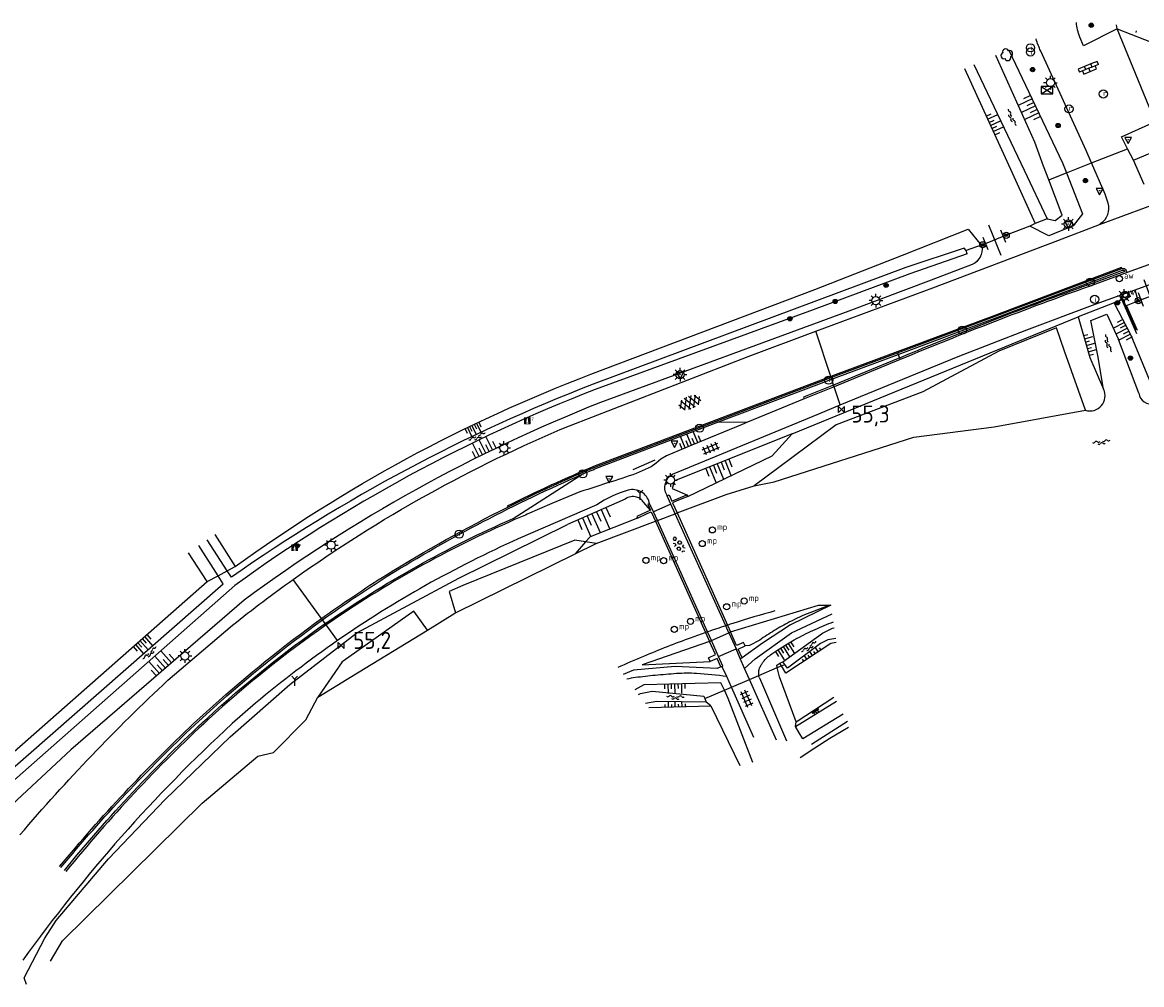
# Model space of a CAD drawing. Extents: x 121149 to 123702, y 457169 to 470031.
# Tile 3 of 87: x 122859 to 123024, y 457169 to 457310. Entities that reach past the tile are written whole.
import ezdxf

# ---------------------------------------------------------------- set-up
doc = ezdxf.new("R2010")
doc.units = 0
doc.header["$LTSCALE"] = 4
doc.layers.get('0').update_dxf_attribs({"color": 8, "linetype": 'CONTINUOUS'})
doc.layers.add('REFERENTIE', color=8, linetype='CONTINUOUS')
doc.styles.add('ISO', font='ISO')
doc.styles.get("Standard").update_dxf_attribs({"font": 'ISO'})

# ---------------------------------------------------------------- blocks, each defined once
blk = doc.blocks.new('DRHEK')
at = {"color": 0, "linetype": 'Continuous'}
for p, q in [((1.25, 0), (-1.25, 0)), ((-0.5, 0.7), (0.5, 0.7)), ((-0.5, -0.7), (0.5, -0.7))]:
    blk.add_line(p, q, dxfattribs=at)
blk = doc.blocks.new('verklikker')
at = {"color": 0}
blk.add_circle((0, 0), 0.45, dxfattribs=at)
at = {"color": 0, "style": 'ISO'}
blk.add_attdef('VERKLIKKER', (0.7, 0), '', height=0.9, dxfattribs=at)
blk = doc.blocks.new('kolk')
at = {"color": 0}
blk.add_circle((0, 0), 0.6, dxfattribs=at)
at = {"color": 0, "linetype": 'Continuous', "style": 'ISO'}
blk.add_attdef('KOLK', (-0.04, -0.26), '', height=0.8, dxfattribs=at)
blk = doc.blocks.new('afsl-water')
at = {"color": 0}
blk.add_circle((0, 0), 0.45, dxfattribs=at)
at = {"color": 0, "style": 'ISO'}
blk.add_attdef('AFSL-WATER', (0.7, 0), '', height=0.9, dxfattribs=at)
blk = doc.blocks.new('paal')
at = {"color": 0}
for radius in [0.45, 0.2]:
    blk.add_circle((0, 0), radius, dxfattribs=at)
blk = doc.blocks.new('verkeersbord')
at = {"color": 0}
for p, q in [((0.5, 0.32), (-0.5, 0.32)), ((-0.5, 0.32), (0, -0.6)), ((0, -0.6), (0.5, 0.32))]:
    blk.add_line(p, q, dxfattribs=at)
blk = doc.blocks.new('verkeersbord-pl')
at = {"linetype": 'Continuous'}
blk.add_circle((0, 0), 0.03, dxfattribs=at)
blk = doc.blocks.new('lichtmast')
at = {"color": 0}
for p, q in [((-0.6, 0), (-1, 0)), ((-0.71, 0.71), (-0.42, 0.42)), ((0, 0.6), (0, 1)), ((0.42, 0.42), (0.71, 0.71)), ((0.6, 0), (1, 0)), ((-0.42, -0.42), (-0.71, -0.71)), ((0, -0.6), (0, -1)), ((0.42, -0.42), (0.71, -0.71))]:
    blk.add_line(p, q, dxfattribs=at)
blk.add_circle((0, 0), 0.6, dxfattribs=at)
blk = doc.blocks.new('boom')
at = {"color": 0}
for radius in [0.315, 0.225, 0.135]:
    blk.add_circle((0, 0), radius, dxfattribs=at)
blk = doc.blocks.new('water')
at = {"color": 0, "linetype": 'ByBlock', "lineweight": -2}
for centre, start, end in [((-0.01, 0.75), 129.7446, 230.2554), ((-0.32, 1.12), 309.7446, 50.2554), ((-0.32, 0.37), 309.7446, 50.2554), ((0.32, 0.01), 129.7446, 230.2554), ((0, 0.38), 309.7446, 50.2554), ((-0.01, -0.74), 129.7446, 230.2554), ((-0.32, -0.37), 309.7446, 50.2554), ((-0.32, -1.12), 309.7446, 50.2554), ((0, -0.37), 309.7446, 50.2554)]:
    blk.add_arc(centre, 0.244, start, end, dxfattribs=at)
blk = doc.blocks.new('talud')
at = {"color": 0}
for p, q in [((0, 0.75), (0.5, 0.75)), ((0, 0.5), (1, 0.5)), ((0, 0.25), (0.5, 0.25)), ((0, 0), (1, 0)), ((0, -0.25), (0.5, -0.25)), ((0, -0.5), (1, -0.5)), ((0, -0.75), (0.5, -0.75))]:
    blk.add_line(p, q, dxfattribs=at)
blk = doc.blocks.new('schk')
at = {"color": 0}
for p, q in [((0.86, 0.56), (-0.86, 0.56)), ((-0.86, 0.56), (-0.86, -0.56)), ((0.86, -0.56), (0.86, 0.56)), ((-0.86, -0.56), (0.86, -0.56))]:
    blk.add_line(p, q, dxfattribs=at)
at = {"color": 0, "linetype": 'Continuous'}
for p, q in [((-0.86, 0.56), (0.86, -0.56)), ((-0.86, -0.56), (0.86, 0.56))]:
    blk.add_line(p, q, dxfattribs=at)
blk = doc.blocks.new('klinkers4')
at = {"color": 0, "linetype": 'ByBlock', "lineweight": -2}
for p, q in [((0, 1.5), (-0.5, 1.5)), ((-0.5, 1.5), (-0.5, 0.5)), ((-0.5, 0.5), (-0.5, -0.5)), ((0, 0.5), (-0.5, 0.5)), ((0, 1.5), (0, 1)), ((0.5, 1), (0, 1)), ((0, 1), (0, 0.5)), ((0, 0.5), (0, 0)), ((0.5, 0), (0, 0)), ((0, 0), (0, -0.5)), ((0.5, 0), (0.5, 1)), ((0.5, -1), (0.5, 0)), ((-0.5, -0.5), (-0.5, -1.5)), ((0, -0.5), (-0.5, -0.5)), ((-0.5, -1.5), (0, -1.5)), ((0, -0.5), (0, -1)), ((0, -1), (0.5, -1)), ((0, -1), (0, -1.5))]:
    blk.add_line(p, q, dxfattribs=at)
blk = doc.blocks.new('struik')
at = {"color": 0, "linetype": 'Continuous'}
for centre, start, end in [((-0.44, 0), 91.0912, 268.9013), ((0, 0.44), 1.0233, 178.9632), ((0.44, 0), 271.6625, 88.3448), ((0, -0.45), 180.4729, 359.5406)]:
    blk.add_arc(centre, 0.45, start, end, dxfattribs=at)
blk = doc.blocks.new('inspectieput')
at = {"color": 0}
blk.add_circle((0, 0), 0.6, dxfattribs=at)
at = {"color": 0, "linetype": 'Continuous', "style": 'ISO'}
blk.add_attdef('I', (0, -0.39), '', height=0.8, dxfattribs=at)
blk = doc.blocks.new('kilometerpaal')
at = {"color": 0}
for p, q in [((-0.44, 0.44), (0.44, -0.44)), ((-0.44, -0.44), (-0.44, 0.44)), ((0.44, 0.44), (-0.44, -0.44)), ((0.44, -0.44), (0.44, 0.44))]:
    blk.add_line(p, q, dxfattribs=at)
at = {"color": 0, "style": 'ISO'}
blk.add_attdef('KILOMETERPAAL', (0.59, 0.87), '', height=2.5, dxfattribs=at)
blk = doc.blocks.new('tegels4')
at = {"color": 0, "linetype": 'ByBlock', "lineweight": -2}
for p, q in [((0.62, 0.94), (-0.62, 0.94)), ((0.62, 0.31), (-0.62, 0.31)), ((-0.31, -1.23), (-0.31, 1.25)), ((0.31, -1.23), (0.31, 1.25)), ((0.62, -0.31), (-0.62, -0.31)), ((0.62, -0.94), (-0.62, -0.94))]:
    blk.add_line(p, q, dxfattribs=at)
blk = doc.blocks.new('meerpaal')
at = {"color": 0}
blk.add_circle((0, 0), 0.45, dxfattribs=at)
at = {"color": 0, "style": 'ISO'}
blk.add_attdef('MEERPAAL', (0.7, 0), '', height=0.9, dxfattribs=at)
blk = doc.blocks.new('beton4')
at = {"color": 0, "linetype": 'ByBlock', "lineweight": -2}
for p, q in [((-0.68, 0.66), (-0.45, 0.52)), ((-0.45, 0.26), (-0.68, 0.13)), ((-0.23, 1.44), (-0.45, 1.31)), ((-0.45, 1.31), (-0.45, 1.05)), ((-0.45, 1.05), (-0.23, 0.92)), ((-0.45, 0.52), (-0.45, 0.26)), ((0, 1.31), (-0.23, 1.44)), ((-0.23, 0.92), (0, 1.05)), ((0, 1.05), (0, 1.31)), ((0, 0.52), (0.23, 0.66)), ((0, 0.26), (0, 0.52)), ((0.23, 0.13), (0, 0.26)), ((0.23, 0.66), (0.45, 0.52)), ((0.45, 0.26), (0.23, 0.13)), ((0.45, 0.52), (0.45, 0.26)), ((-0.45, -0.26), (-0.23, -0.13)), ((-0.45, -0.52), (-0.45, -0.26)), ((-0.23, -0.66), (-0.45, -0.52)), ((-0.23, -0.13), (0, -0.26)), ((0, -0.52), (-0.23, -0.66)), ((0, -0.26), (0, -0.52)), ((0, -1.05), (0.23, -0.92)), ((0.23, -0.92), (0.45, -1.05)), ((0.45, -0.26), (0.68, -0.13)), ((0.45, -0.52), (0.45, -0.26)), ((0.68, -0.66), (0.45, -0.52))]:
    blk.add_line(p, q, dxfattribs=at)
blk = doc.blocks.new('wegwijzer')
at = {"color": 0}
for q in [(-0.42, 1.42), (0.42, 1.42), (0, 0)]:
    blk.add_line((0, 1), q, dxfattribs=at)
blk = doc.blocks.new('asfalt6')
at = {"color": 0, "linetype": 'ByBlock', "lineweight": -2}
for p, q in [((-0.93, 0.18), (0.7, 1.13)), ((-0.89, -0.52), (0.89, 0.52)), ((-0.89, 0.52), (0.89, -0.52)), ((-0.76, 1.01), (0.3, 1.62)), ((-0.7, 1.13), (0.93, 0.18)), ((-0.3, 1.62), (0.76, 1.01)), ((-0.93, -0.18), (0.7, -1.13)), ((-0.76, -1.01), (0.3, -1.62)), ((-0.7, -1.13), (0.93, -0.18)), ((-0.3, -1.62), (0.76, -1.01))]:
    blk.add_line(p, q, dxfattribs=at)
blk = doc.blocks.new('grensmarkering')
at = {"linetype": 'ByBlock', "lineweight": -2}
h = blk.add_hatch(color=0, dxfattribs=at)
h.dxf.hatch_style = 1
h.paths.add_polyline_path([(0.5, 0.43, 0.414214), (0.43, 0.5), (-0.43, 0.5, 0.414214), (-0.5, 0.43), (-0.5, -0.43, 0.414214), (-0.43, -0.5), (0.43, -0.5, 0.414214), (0.5, -0.43)])
h.paths.add_polyline_path([(0.14, -0.24), (0.16, -0.24), (0.16, -0.27, -0.083333), (-0.16, -0.27), (-0.16, -0.24), (-0.14, -0.24), (-0.08, 0.22, -0.219912), (-0.05, 0.27, 0.457379), (-0.04, 0.32, -2.245674), (0.04, 0.32, 0.457379), (0.05, 0.27, -0.219912), (0.08, 0.22)], flags=16)
h.paths.add_polyline_path([(0.16, -0.32), (0.16, -0.41, -0.083333), (-0.16, -0.41), (-0.16, -0.32, 0.083333)], flags=16)
at = {"color": 0, "linetype": 'ByBlock', "lineweight": -2}
blk.add_attdef('GRENSMARKERING', (0.6, 0), '', height=0.5, dxfattribs=at)

msp = doc.modelspace()

# ---------------------------------------------------------------- linework, layer by layer
at = {"layer": 'REFERENTIE'}
for points in [[(123014.648, 457307.885, -0.0615997), (123014.165, 457310.045)], [(123008.905, 457305.818, -0.0395221), (123008.23, 457307.608)], [(123017.735, 457280.513, 0.3393675), (123018.818, 457283.469)], [(123000.266, 457277.131, -0.3278624), (122998.844, 457274.429)], [(123020.84, 457273.845, -0.3996659), (123021.495, 457273.561)], [(123020.927, 457273.611, -0.3986378), (123021.265, 457273.464)], [(123015.953, 457271.461, 0.0133483), (122988.151, 457260.694)], [(123016.037, 457271.226, 0.0133188), (122988.239, 457260.46)], [(122988.151, 457260.694, 0.002327), (122987.938, 457260.605)], [(122890.455, 457230.032, -0.066314), (122942.752, 457258.306)], [(122943.074, 457256.837, 0.0606948), (122889.888, 457228.469)], [(122943.392, 457256.05, 0.0646996), (122890.369, 457227.243)], [(123015.496, 457253.003, 0.6552511), (123018.158, 457256.119)], [(123023.365, 457255.514, 0.5085385), (123025.592, 457254.079)], [(122944.165, 457254.142, 0.0650231), (122891.75, 457225.096)], [(122898.984, 457228.152, -0.0556568), (122939.596, 457250.744)], [(122943.404, 457244.855, 0.0158182), (122930.45, 457238.9)], [(122930.517, 457238.766, -0.0159247), (122943.46, 457244.716)], [(122912.811, 457228.619, -0.036216), (122941.583, 457243.642)], [(122941.583, 457243.642, -0.0020794), (122943.557, 457244.486)], [(122949.418, 457243.722, -0.0142034), (122945.213, 457242.326)], [(122953.915, 457240.573, -0.4046433), (122954.747, 457243.608)], [(122945.213, 457242.326, 0.0070235), (122940.549, 457240.797)], [(122951.333, 457239.451, 0.4178048), (122948.251, 457241.257)], [(122948.251, 457241.257, 0.0832368), (122943.644, 457239.093)], [(122948.602, 457240.289, 0.1138856), (122947.809, 457239.953)], [(122949.462, 457240.244, 0.1128469), (122948.602, 457240.289)], [(122950.083, 457239.936, 0.0896807), (122949.462, 457240.244)], [(122950.554, 457239.428, 0.0929351), (122950.083, 457239.936)], [(122912.677, 457228.83, -0.0227549), (122930.517, 457238.766)], [(122903.693, 457221.653, -0.0485748), (122931.342, 457237.112)], [(122931.442, 457236.883, 0.0485867), (122903.84, 457221.45)], [(122933.371, 457237.713, 0.0031892), (122931.442, 457236.883)], [(122932.078, 457234.097, 0.0468942), (122905.505, 457219.153)], [(122890.06, 457221.432, -0.0134273), (122898.984, 457228.152)], [(122903.153, 457222.398, -0.0149146), (122912.677, 457228.83)], [(122903.299, 457222.196, -0.0150063), (122912.811, 457228.619)], [(122969.83, 457223.514, 0.0101136), (122963.622, 457221.663)], [(122974.95, 457223.245, 0.0227782), (122971.967, 457221.879)], [(122978.046, 457224.332, 0.0228391), (122974.95, 457223.245)], [(122886.342, 457207.763, -0.0340934), (122903.693, 457221.653)], [(122887.125, 457209.504, -0.0268305), (122903.153, 457222.398)], [(122887.292, 457209.318, -0.0267586), (122903.299, 457222.196)], [(122963.622, 457221.663, 0.0023719), (122962.858, 457221.417)], [(122971.967, 457221.879, 0.0177944), (122969.729, 457220.625)], [(122975.725, 457220.781, -0.0082835), (122978.411, 457221.917)], [(122903.84, 457221.45, 0.0340417), (122886.512, 457207.58)], [(122959.63, 457220.328, 0.0032029), (122957.494, 457219.565)], [(122959.914, 457220.427, 0.0057016), (122959.758, 457220.372)], [(122962.58, 457221.326, 0.004159), (122959.914, 457220.427)], [(122962.733, 457221.376, -0.0019299), (122962.58, 457221.326)], [(122962.858, 457221.417, -0.0095923), (122962.733, 457221.376)], [(122969.729, 457220.625, 0.017523), (122967.587, 457219.215)], [(122973.114, 457219.5, -0.0195295), (122975.725, 457220.781)], [(122905.505, 457219.153, 0.023348), (122893.445, 457209.934)], [(122957.494, 457219.565, 0.0117183), (122950.5, 457216.825)], [(122969.347, 457217.183, -0.027923), (122973.114, 457219.5)], [(122950.5, 457216.825, 0.0064875), (122946.694, 457215.174)], [(122968.109, 457216.021, -0.0725065), (122969.347, 457217.183)], [(122967.438, 457214.564, -0.1057839), (122967.622, 457215.246)], [(122967.622, 457215.246, -0.0222202), (122967.87, 457215.683)], [(122967.87, 457215.683, -0.0261197), (122968.109, 457216.021)], [(122949.318, 457213.704, 0.0259621), (122948.015, 457213.474)], [(122952.212, 457214.025, 0.0065612), (122949.318, 457213.704)], [(122955.353, 457214.289, 0.0063493), (122952.212, 457214.025)], [(122958.297, 457214.306, 0.0329473), (122955.353, 457214.289)], [(122962.754, 457213.848, 0.0215194), (122958.297, 457214.306)], [(122967.46, 457214.009, -0.0504426), (122967.438, 457214.564)], [(122967.53, 457213.662, -0.0349058), (122967.46, 457214.009)], [(122858.781, 457190.593, -0.0277336), (122880.543, 457213.325)], [(122889.995, 457206.934, 0.0514928), (122859.205, 457172.141)], [(122864.598, 457185.943, -0.0297831), (122884.303, 457206.932)], [(122864.793, 457185.786, -0.0298198), (122884.475, 457206.75)], [(122865.332, 457185.35, -0.0351179), (122886.342, 457207.763)], [(122886.512, 457207.58, 0.0351384), (122865.527, 457185.193)]]:
    msp.add_lwpolyline(points, format="xyb", dxfattribs=at)
for points in [[(123020.134, 457309.111), (123015.202, 457306.607), (123014.648, 457307.885)], [(123020.134, 457309.111), (123020.069, 457309.71)], [(123021.689, 457291.462), (123020.814, 457293.195), (123025.787, 457295.468), (123024.847, 457297.632), (123020.134, 457309.111)], [(123020.134, 457309.111), (123026.196, 457306.754)], [(123022.964, 457308.547), (123022.995, 457308.807)], [(123004.223, 457305.963), (123012.128, 457289.409), (123012.706, 457287.938)], [(123016.381, 457289.379), (123015.574, 457291.211), (123008.905, 457305.818)], [(123010.098, 457286.915), (123009.34, 457288.908), (123008.028, 457292.409), (123002.332, 457305.186)], [(122997.685, 457303.279), (123004.708, 457287.927), (123008.076, 457280.462)], [(122999.069, 457303.847), (123006.464, 457288.296), (123009.876, 457281.176)], [(123022.536, 457289.784), (123032.373, 457293.928)], [(123016.381, 457289.379), (123021.689, 457291.462)], [(123022.536, 457289.784), (123021.689, 457291.462)], [(123012.706, 457287.938), (123016.381, 457289.379)], [(123018.818, 457283.469), (123018.412, 457284.769), (123016.381, 457289.379)], [(123024.133, 457286.196), (123022.536, 457289.784)], [(123012.706, 457287.938), (123015.077, 457281.898), (123013.703, 457280.125), (123010.128, 457278.672), (123007.326, 457280.102)], [(123010.098, 457286.915), (123012.706, 457287.938)], [(123009.876, 457281.176), (123011.049, 457280.914), (123012.091, 457281.675), (123010.098, 457286.915)], [(123017.548, 457280.319), (123027.88, 457284.136)], [(123009.876, 457281.176), (123008.076, 457280.462)], [(122942.752, 457258.306), (122975.674, 457270.756), (122988.568, 457275.827), (122998.245, 457279.656), (123000.156, 457277.268)], [(122975.851, 457264.63), (122993.048, 457271.034), (123011.448, 457277.988), (123017.548, 457280.319)], [(123007.326, 457280.102), (123003.842, 457278.742), (123000.391, 457277.351), (123000.156, 457277.268)], [(123008.076, 457280.462), (123007.326, 457280.102)], [(123017.548, 457280.319), (123017.735, 457280.513)], [(122997.961, 457276.498), (122997.647, 457276.844), (122989.068, 457274.025), (122943.074, 457256.837)], [(122998.115, 457276.01), (122989.653, 457273.056)], [(123000.156, 457277.268), (122997.961, 457276.498)], [(122998.115, 457276.01), (122997.961, 457276.498)], [(123000.156, 457277.268), (123000.266, 457277.131)], [(122998.844, 457274.429), (122992.802, 457272.148), (122980.674, 457267.566), (122944.165, 457254.142)], [(123025.31, 457274.615), (123021.606, 457273.258)], [(122989.653, 457273.056), (122975.431, 457267.803), (122943.392, 457256.05)], [(123020.84, 457273.845), (123020.788, 457273.986), (123001.784, 457266.822), (122987.808, 457261.607), (122978.697, 457258.206), (122978.041, 457257.958)], [(122987.861, 457261.466), (123001.837, 457266.682), (123020.84, 457273.845)], [(122987.949, 457261.232), (123001.924, 457266.448), (123020.927, 457273.611)], [(123021.265, 457273.464), (123021.285, 457273.407), (123015.953, 457271.461)], [(123021.606, 457273.258), (123016.037, 457271.226)], [(123021.495, 457273.561), (123021.606, 457273.258)], [(123022.797, 457270.72), (123025.911, 457271.833), (123026.092, 457271.901)], [(122979.408, 457253.794), (122996.778, 457260.91), (123006.893, 457264.858), (123016.928, 457268.623), (123022.797, 457270.72)], [(123021.449, 457268.387), (123020.859, 457269.723), (123020.639, 457269.645), (123020.821, 457269.234)], [(123023.255, 457269.12), (123022.797, 457270.72)], [(123023.255, 457269.12), (123026.732, 457270.41)], [(123019.73, 457268.832), (123014.439, 457266.741)], [(123020.821, 457269.234), (123019.73, 457268.832)], [(123025.136, 457256.893), (123022.232, 457264.023), (123019.73, 457268.832)], [(123020.821, 457269.234), (123022.993, 457264.32)], [(123021.52, 457268.418), (123021.449, 457268.387)], [(123023.009, 457264.856), (123021.449, 457268.387)], [(123021.52, 457268.418), (123023.255, 457269.12)], [(123023.126, 457264.738), (123021.52, 457268.418)], [(122972.353, 457249.554), (123014.439, 457266.741)], [(123014.439, 457266.741), (123016.143, 457260.788), (123018.158, 457256.119)], [(123016.307, 457266.229), (123018.616, 457267.132)], [(123017.313, 457261.042), (123016.307, 457266.229)], [(123018.616, 457267.132), (123020.361, 457263.424)], [(122939.596, 457250.744), (122965.902, 457260.925), (122975.851, 457264.63)], [(123015.496, 457253.003), (123012.421, 457261.713), (123011.239, 457265.15), (123002.762, 457261.715), (122991.566, 457255.737), (122978.837, 457250.848), (122970.396, 457244.589)], [(122978.041, 457257.958), (122975.851, 457264.63)], [(123023.365, 457255.514), (123020.361, 457263.424)], [(122978.088, 457257.815), (122978.75, 457258.066), (122987.861, 457261.466)], [(122978.166, 457257.578), (122978.838, 457257.832), (122987.949, 457261.232)], [(122987.861, 457261.466), (122987.949, 457261.232)], [(122987.949, 457261.232), (122988.151, 457260.694)], [(122987.938, 457260.605), (122978.447, 457256.72)], [(122988.239, 457260.46), (122978.525, 457256.482)], [(122988.151, 457260.694), (122988.239, 457260.46)], [(123018.158, 457256.119), (123017.313, 457261.042)], [(122978.041, 457257.958), (122943.404, 457244.855)], [(122943.46, 457244.716), (122978.088, 457257.815)], [(122978.088, 457257.815), (122978.041, 457257.958)], [(122978.166, 457257.578), (122978.088, 457257.815)], [(122961.285, 457251.192), (122978.166, 457257.578)], [(122978.447, 457256.72), (122974.034, 457254.914), (122974.122, 457254.679)], [(122978.525, 457256.482), (122974.122, 457254.679)], [(122978.447, 457256.72), (122978.166, 457257.578)], [(122978.525, 457256.482), (122978.447, 457256.72)], [(122979.408, 457253.794), (122978.525, 457256.482)], [(122974.122, 457254.679), (122965.798, 457251.253)], [(122954.747, 457243.608), (122976.259, 457252.504), (122979.408, 457253.794)], [(122966.742, 457241.88), (122969.71, 457242.486), (122990.246, 457249.052), (123002.056, 457250.56), (123015.496, 457253.003)], [(122965.798, 457251.253), (122965.01, 457250.928), (122957.608, 457247.898), (122953.863, 457246.331), (122953.018, 457245.839), (122952.345, 457245.23), (122951.598, 457244.717), (122949.418, 457243.722)], [(122965.798, 457251.253), (122961.285, 457251.192)], [(122943.557, 457244.486), (122961.285, 457251.192)], [(122972.353, 457249.554), (122955.033, 457242.617), (122954.689, 457241.501), (122956.869, 457240.577)], [(122969.412, 457246.297), (122972.353, 457249.554)], [(122956.988, 457240.327), (122969.412, 457246.297)], [(122952.132, 457245.687), (122948.939, 457244.257)], [(122931.342, 457237.112), (122941.583, 457243.642)], [(122970.396, 457244.589), (122966.742, 457241.88)], [(122955.421, 457237.908), (122962.632, 457240.63), (122966.742, 457241.88)], [(122940.549, 457240.797), (122936.986, 457239.288), (122933.371, 457237.713)], [(122947.809, 457239.953), (122939.31, 457236.216)], [(122953.979, 457240.428), (122953.915, 457240.573)], [(122953.979, 457240.428), (122954.26, 457240.559), (122954.647, 457239.663), (122956.869, 457240.577)], [(122954.529, 457239.195), (122953.979, 457240.428)], [(122956.988, 457240.327), (122955.387, 457239.703), (122954.737, 457239.425), (122955.421, 457237.908)], [(122956.869, 457240.577), (122956.988, 457240.327)], [(122930.45, 457238.9), (122930.517, 457238.766)], [(122943.644, 457239.093), (122932.078, 457234.097)], [(122951.519, 457238.308), (122949.527, 457237.395), (122949.598, 457237.157)], [(122949.598, 457237.157), (122951.05, 457237.829), (122951.618, 457238.075), (122952.237, 457236.705)], [(122951.519, 457238.308), (122950.554, 457239.428)], [(122951.393, 457239.319), (122951.117, 457239.19), (122951.519, 457238.308)], [(122951.393, 457239.319), (122951.333, 457239.451)], [(122951.958, 457238.077), (122951.393, 457239.319)], [(122954.529, 457239.195), (122951.958, 457238.077)], [(122952.527, 457236.815), (122951.958, 457238.077)], [(122955.157, 457237.802), (122954.529, 457239.195)], [(122931.342, 457237.112), (122931.442, 457236.883)], [(122949.598, 457237.157), (122942.629, 457234.417), (122941.961, 457233.649)], [(122943.506, 457233.409), (122952.237, 457236.705)], [(122952.237, 457236.705), (122952.527, 457236.815)], [(122952.237, 457236.705), (122959.63, 457220.328)], [(122952.527, 457236.815), (122955.157, 457237.802)], [(122959.914, 457220.427), (122952.527, 457236.815)], [(122955.157, 457237.802), (122955.421, 457237.908)], [(122962.58, 457221.326), (122955.157, 457237.802)], [(122955.421, 457237.908), (122962.858, 457221.417)], [(122859.747, 457168.561), (122859.406, 457169.546), (122862.447, 457175.371), (122864.099, 457177.989), (122871.823, 457187.076), (122880.155, 457195.783), (122889.679, 457204.999), (122898.448, 457212.711), (122905.318, 457217.978), (122908.308, 457220.27), (122923.349, 457228.325), (122931.081, 457232.132), (122939.31, 457236.216)], [(122887.907, 457228.686), (122885.073, 457233.103)], [(122889.276, 457229.409), (122886.312, 457233.961)], [(122887.426, 457234.725), (122890.455, 457230.032)], [(122941.961, 457233.649), (122940.393, 457233.893), (122923.901, 457227.268), (122921.914, 457226.359), (122922.841, 457223.211)], [(122941.961, 457233.649), (122940.46, 457231.926)], [(122940.46, 457231.926), (122943.506, 457233.409)], [(122943.506, 457233.409), (122941.961, 457233.649)], [(122886.3, 457227.837), (122883.583, 457232.057)], [(122922.841, 457223.211), (122940.46, 457231.926)], [(122889.276, 457229.409), (122890.455, 457230.032)], [(122886.3, 457227.837), (122887.907, 457228.686)], [(122887.907, 457228.686), (122889.276, 457229.409)], [(122888.673, 457227.491), (122887.907, 457228.686)], [(122889.888, 457228.469), (122889.276, 457229.409)], [(122903.153, 457222.398), (122898.984, 457228.152)], [(122850.748, 457193.755), (122849.873, 457194.704), (122855.835, 457201.043), (122886.3, 457227.837)], [(122851.445, 457194.11), (122856.072, 457198.925), (122888.673, 457227.491)], [(122890.369, 457227.243), (122857.558, 457198.277), (122852.269, 457193.549), (122851.445, 457194.11)], [(122891.75, 457225.096), (122866.247, 457203.094), (122853.247, 457191.042), (122851.11, 457193.361)], [(122918.719, 457220.7), (122916.692, 457223.473), (122906.329, 457216.132), (122906.168, 457216.018), (122902.596, 457210.84)], [(122918.719, 457220.7), (122922.762, 457223.172), (122922.841, 457223.211)], [(122963.303, 457220.417), (122976.239, 457224.346), (122978.046, 457224.332)], [(122978.046, 457224.332), (122972.124, 457221.471), (122967.976, 457218.759), (122964.986, 457216.628)], [(122903.299, 457222.196), (122903.153, 457222.398)], [(122903.693, 457221.653), (122903.299, 457222.196)], [(122903.84, 457221.45), (122903.693, 457221.653)], [(122965.346, 457215.052), (122966.896, 457216.463), (122972.258, 457220.264), (122978.248, 457223.07)], [(122880.543, 457213.325), (122890.06, 457221.432)], [(122902.596, 457210.84), (122907.563, 457213.877), (122918.719, 457220.7)], [(122905.505, 457219.153), (122903.84, 457221.45)], [(122959.758, 457220.372), (122959.63, 457220.328)], [(122959.63, 457220.328), (122960.209, 457219.03)], [(122960.482, 457219.152), (122959.914, 457220.427)], [(122960.482, 457219.152), (122963.038, 457220.298)], [(122963.038, 457220.298), (122962.58, 457221.326)], [(122962.858, 457221.417), (122963.303, 457220.417)], [(122963.038, 457220.298), (122963.184, 457220.363), (122963.303, 457220.417)], [(122963.038, 457220.298), (122964.101, 457217.913)], [(122965.423, 457218.35), (122965.193, 457218.867), (122964.19, 457218.428), (122963.303, 457220.417)], [(122970.981, 457216.046), (122976.819, 457220.243), (122978.284, 457220.989), (122978.536, 457221.039)], [(122960.209, 457219.03), (122950.29, 457215.567), (122960.317, 457216.063)], [(122960.317, 457216.063), (122960.056, 457216.623), (122961.077, 457217.086), (122960.209, 457219.03)], [(122960.482, 457219.152), (122960.327, 457219.083), (122960.209, 457219.03)], [(122961.537, 457216.784), (122960.482, 457219.152)], [(122964.986, 457216.628), (122964.433, 457217.887), (122965.423, 457218.35)], [(122967.587, 457219.215), (122966.103, 457218.436), (122965.423, 457218.35)], [(122978.843, 457218.874), (122978.025, 457218.706), (122971.446, 457214.376), (122970.798, 457215.436)], [(122978.759, 457219.468), (122977.612, 457219.271), (122976.526, 457218.698), (122971.665, 457215.095), (122971.274, 457215.639)], [(122961.537, 457216.784), (122964.101, 457217.913)], [(122962.049, 457215.282), (122962.135, 457215.398), (122961.537, 457216.784)], [(122964.695, 457216.514), (122964.101, 457217.913)], [(122964.695, 457216.514), (122964.869, 457216.582), (122964.986, 457216.628)], [(122961.869, 457215.272), (122961.307, 457215.041), (122955.158, 457215.323), (122949.003, 457214.777), (122947.493, 457214.146)], [(122961.869, 457215.272), (122961.313, 457216.531), (122960.317, 457216.063)], [(122962.049, 457215.282), (122962.006, 457215.28), (122961.869, 457215.272)], [(122962.754, 457213.848), (122962.049, 457215.282)], [(122965.346, 457215.052), (122964.695, 457216.514)], [(122966.073, 457213.417), (122965.346, 457215.052)], [(122967.46, 457214.009), (122970.173, 457215.169)], [(122970.173, 457215.169), (122970.091, 457215.508), (122970.564, 457215.819)], [(122970.173, 457215.169), (122970.798, 457215.436)], [(122972.963, 457207.221), (122970.503, 457213.809), (122970.173, 457215.169)], [(122970.564, 457215.819), (122970.981, 457216.046)], [(122970.798, 457215.436), (122970.564, 457215.819)], [(122970.798, 457215.436), (122971.274, 457215.639)], [(122971.274, 457215.639), (122970.981, 457216.046)], [(122963.443, 457212.293), (122962.754, 457213.848)], [(122963.443, 457212.293), (122966.073, 457213.417)], [(122966.073, 457213.417), (122967.46, 457214.009)], [(122970.039, 457204.508), (122966.073, 457213.417)], [(122967.53, 457213.662), (122971.521, 457204.391)], [(122962.381, 457211.839), (122961.845, 457212.937), (122950.553, 457212.653), (122949.227, 457211.915)], [(122949.751, 457211.241), (122950.059, 457211.381), (122951.774, 457211.697), (122959.384, 457210.98), (122959.523, 457210.618)], [(122959.523, 457210.618), (122962.381, 457211.839)], [(122962.381, 457211.839), (122963.443, 457212.293)], [(122962.961, 457210.652), (122962.381, 457211.839)], [(122966.717, 457204.898), (122963.443, 457212.293)], [(122863.269, 457172.031), (122865.041, 457175.017), (122885.601, 457195.247), (122893.763, 457202.156), (122896.083, 457202.685), (122900.829, 457207.497), (122902.596, 457210.84)], [(122959.719, 457210.106), (122952.441, 457210.209), (122950.794, 457209.899)], [(122959.523, 457210.618), (122959.719, 457210.106)], [(122960.399, 457209.557), (122959.719, 457210.106)], [(122966.582, 457201.238), (122962.961, 457210.652)], [(122972.858, 457206.5), (122978.871, 457210.253)], [(122972.963, 457207.221), (122978.47, 457210.836)], [(122884.303, 457206.932), (122887.125, 457209.504)], [(122884.475, 457206.75), (122887.292, 457209.318)], [(122893.445, 457209.934), (122889.995, 457206.934)], [(122951.267, 457209.29), (122960.399, 457209.557)], [(122960.399, 457209.557), (122964.643, 457200.766)], [(122972.858, 457206.5), (122972.963, 457207.221)], [(122979.836, 457208.331), (122973.918, 457204.701), (122973.395, 457205.588)], [(122980.491, 457207.266), (122975.22, 457203.886)], [(122973.395, 457205.588), (122972.858, 457206.5)], [(122973.529, 457201.967), (122975.681, 457203.386), (122977.882, 457204.805), (122979.789, 457205.929), (122980.622, 457206.419)]]:
    msp.add_lwpolyline(points, dxfattribs=at)

# ---------------------------------------------------------------- block references
at = {"layer": 'REFERENTIE', "linetype": 'Continuous'}
for name, p in [('boom', (123016.349, 457309.62)), ('boom', (123007.724, 457303.11)), ('schk', (123009.844, 457300.079)), ('lichtmast', (123010.346, 457301.178)), ('boom', (123011.472, 457294.886)), ('verkeersbord', (123021.777, 457292.819)), ('verkeersbord-pl', (123021.777, 457292.819)), ('boom', (123015.481, 457286.778)), ('verkeersbord', (123017.577, 457285.312)), ('verkeersbord-pl', (123017.577, 457285.312)), ('lichtmast', (123012.976, 457280.396)), ('paal', (123003.842, 457278.742)), ('verkeersbord', (123012.976, 457280.396)), ('verkeersbord-pl', (123012.976, 457280.396)), ('paal', (123000.391, 457277.351)), ('boom', (122986.17, 457271.383)), ('boom', (122978.681, 457269.008)), ('lichtmast', (122984.671, 457269.129)), ('lichtmast', (123021.18, 457269.81)), ('paal', (123023.255, 457269.12)), ('boom', (123020.218, 457268.829)), ('boom', (122972.023, 457266.469)), ('boom', (123022.098, 457260.688)), ('lichtmast', (122955.867, 457258.255)), ('verkeersbord', (122955.867, 457258.255)), ('verkeersbord-pl', (122955.867, 457258.255)), ('lichtmast', (122929.947, 457247.474)), ('verkeersbord', (122955.056, 457248.132)), ('verkeersbord-pl', (122955.056, 457248.132)), ('verkeersbord', (122945.456, 457242.929)), ('lichtmast', (122954.458, 457242.746)), ('verkeersbord-pl', (122945.456, 457242.929)), ('wegwijzer', (122949.948, 457239.84)), ('boom', (122899.535, 457233.098)), ('lichtmast', (122904.557, 457233.176)), ('lichtmast', (122883.035, 457216.884)), ('wegwijzer', (122899.168, 457212.482))]:
    msp.add_blockref(name, p, dxfattribs=at)
for name, p, rotation in [('struik', (123003.921, 457305.295), 20.73714811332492), ('klinkers4', (123016.009, 457303.29), 292.024845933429), ('water', (123004.584, 457296.045), 206.6162996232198), ('water', (123018.74, 457262.843), 199.2143118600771), ('asfalt6', (122957.29, 457254.147), 291.535364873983), ('water', (122926.082, 457249.071), 294.3348742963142), ('tegels4', (122960.394, 457247.389), 293.0254920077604), ('water', (123017.829, 457248.289), 277.7574257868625), ('beton4', (122955.748, 457233.103), 22.20564333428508), ('water', (122877.938, 457217.264), 312.0425501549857), ('water', (122974.884, 457218.158), 305.3112134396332), ('tegels4', (122965.626, 457210.567), 23.38664215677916), ('water', (122955.172, 457210.781), 267.8216311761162)]:
    msp.add_blockref(name, p, dxfattribs=dict(at, rotation=rotation))
for name, p, values in [('inspectieput', (123007.4, 457305.684), {'I': 'i'}), ('inspectieput', (123007.412, 457306.3), {'I': 'i'}), ('kolk', (123018.125, 457299.517), {'KOLK': 'r'}), ('kolk', (123018.125, 457299.516), {'KOLK': 'r'}), ('kolk', (123013.073, 457297.325), {'KOLK': 'r'}), ('afsl-water', (123020.48, 457272.365), {'AFSL-WATER': 'aw'}), ('kolk', (123016.219, 457271.857), {'KOLK': 'r'}), ('inspectieput', (123016.855, 457269.322), {'I': 'i'}), ('verklikker', (123021.292, 457270.041), {'VERKLIKKER': 'v'}), ('verklikker', (123021.503, 457269.914), {'VERKLIKKER': 'v'}), ('kolk', (122997.389, 457264.784), {'KOLK': 'r'}), ('kolk', (122977.723, 457257.434), {'KOLK': 'r'}), ('grensmarkering', (122933.401, 457251.468), {'GRENSMARKERING': '?'}), ('kolk', (122958.723, 457250.372), {'KOLK': 'r'}), ('kolk', (122941.573, 457243.664), {'KOLK': 'r'}), ('kolk', (122923.373, 457234.796), {'KOLK': 'r'}), ('meerpaal', (122960.629, 457235.425), {'MEERPAAL': 'mp'}), ('grensmarkering', (122899.172, 457232.802), {'GRENSMARKERING': '?'}), ('meerpaal', (122959.132, 457233.408), {'MEERPAAL': 'mp'}), ('meerpaal', (122950.844, 457230.929), {'MEERPAAL': 'mp'}), ('meerpaal', (122953.442, 457230.902), {'MEERPAAL': 'mp'}), ('meerpaal', (122965.296, 457224.962), {'MEERPAAL': 'mp'}), ('meerpaal', (122962.713, 457224.112), {'MEERPAAL': 'mp'}), ('meerpaal', (122957.401, 457221.962), {'MEERPAAL': 'mp'}), ('meerpaal', (122955.018, 457220.809), {'MEERPAAL': 'mp'})]:
    msp.add_blockref(name, p, dxfattribs=at).add_auto_attribs(values)
for name, p, xscale, yscale, rotation in [('talud', (123008.136, 457297.769), 2.281616, 2.281616, 205.5205663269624), ('talud', (123001.521, 457294.894), 1.630594, 2, 24.61557689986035), ('DRHEK', (123002.116, 457278.047), 1.942781, 2, 111.8971505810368), ('DRHEK', (123024.993, 457269.765), 2.128473, 2, 110.3012499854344), ('talud', (123021.683, 457265.079), 1.943395, 1.943395, 207.4880333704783), ('talud', (123015.638, 457262.551), 1.256575, 2, 15.98297511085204), ('talud', (122925.251, 457250.787), 1.48672, 1.48672, 295.668800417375), ('talud', (122957.548, 457247.868), 1.787291, 2, 112.4324472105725), ('talud', (122927.304, 457246.682), 2.215101, 2.215101, 116.1717489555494), ('talud', (122961.342, 457245.144), 2.447465, 2.447465, 291.8274925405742), ('talud', (122942.894, 457237.792), 3.014279, 3.014279, 293.7501904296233), ('talud', (122876.428, 457219.155), 1.800635, 1.800635, 311.2398055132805), ('talud', (122971.009, 457218.262), 1.757908, 1.757908, 302.1712171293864), ('talud', (122975.348, 457216.944), 0.740274, 2, 123.3679432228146), ('talud', (122880.17, 457215.106), 2.349286, 2.349286, 131.4451803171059), ('talud', (122955.063, 457212.766), 1.398684, 2, 271.4341441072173), ('talud', (122955.168, 457209.404), 0.764389, 2, 91.64942266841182), ('talud', (122975.612, 457208.96), 0.667323, 0.667323, 303.2614287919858)]:
    msp.add_blockref(name, p, dxfattribs=dict(at, xscale=xscale, yscale=yscale, rotation=rotation))
ref = msp.add_blockref('kilometerpaal', (122979.624, 457253.135), dxfattribs=at)
ref.add_attrib('KILOMETERPAAL', '55,3', (122981.07, 457251.211), dxfattribs={"layer": '0', "color": 0, "height": 2.5, "style": 'ISO'})
ref = msp.add_blockref('kilometerpaal', (122906.023, 457218.437), dxfattribs=at)
ref.add_attrib('KILOMETERPAAL', '55,2', (122907.795, 457217.93), dxfattribs={"layer": '0', "color": 0, "height": 2.5, "style": 'ISO'})

doc.saveas('drawing.dxf')
